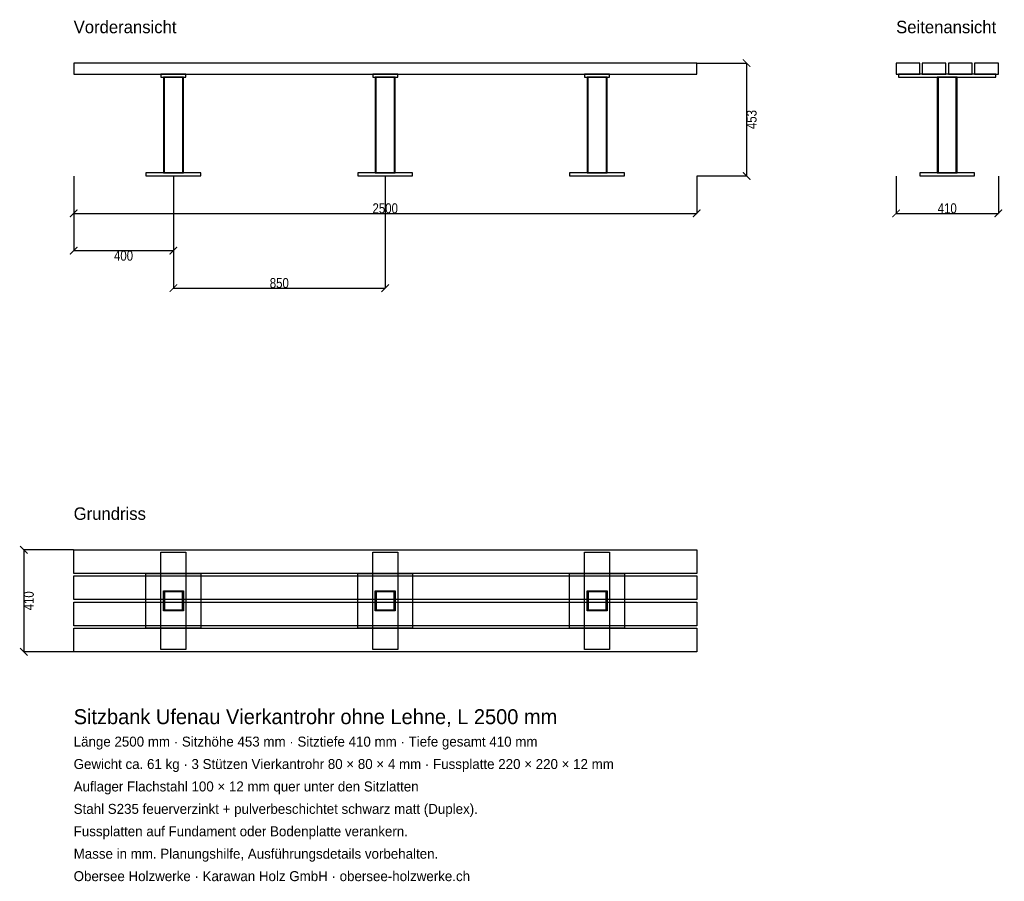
# Model space of a CAD drawing. Header units: millimetres. Extents: x -217 to 3734, y -4331 to -873.
import ezdxf

# ---------------------------------------------------------------- set-up
doc = ezdxf.new("R2010")
doc.units = ezdxf.units.MM
for name, color, linetype in [('2D_Ansichten', 7, 'Continuous'), ('2D_Masse', 1, 'Continuous'), ('2D_Text', 7, 'Continuous')]:
    doc.layers.add(name, color=color, linetype=linetype)
doc.styles.add('OpenSansCondensed-Light', font='OpenSansCondensed-Light.ttf')
doc.dimstyles.new('EZDXF', dxfattribs={"dimtxt": 40, "dimasz": 30, "dimexe": 0.375, "dimexo": 0.125, "dimgap": 0.1, "dimtad": 1, "dimdec": 0, "dimzin": 12, "dimdsep": 46, "dimtxsty": 'OpenSansCondensed-Light', "dimblk": 'ARCHTICK', "dimcen": 2.5, "dimazin": 3, "dimtfac": 0.5, "dimtmove": 2, "dimatfit": 3})

# ---------------------------------------------------------------- blocks, each defined once
blk = doc.blocks.new('_ARCHTICK')
at = {"color": 0, "linetype": 'BYBLOCK', "const_width": 0.15}
blk.add_lwpolyline([(-0.5, -0.5), (0.5, 0.5)], dxfattribs=at)

msp = doc.modelspace()

# ---------------------------------------------------------------- linework, layer by layer
at = {"layer": '2D_Ansichten'}
for points in [[(0, -1092), (2500, -1092), (2500, -1047), (0, -1047)], [(0, -1092), (2500, -1092), (2500, -1047), (0, -1047)], [(0, -1092), (2500, -1092), (2500, -1047), (0, -1047)], [(0, -1092), (2500, -1092), (2500, -1047), (0, -1047)], [(3300, -1092), (3395, -1092), (3395, -1047), (3300, -1047)], [(3405, -1092), (3500, -1092), (3500, -1047), (3405, -1047)], [(3510, -1092), (3605, -1092), (3605, -1047), (3510, -1047)], [(3615, -1092), (3710, -1092), (3710, -1047), (3615, -1047)], [(350, -1104), (450, -1104), (450, -1092), (350, -1092)], [(360, -1488), (440, -1488), (440, -1104), (360, -1104)], [(360, -1488), (440, -1488), (440, -1104), (360, -1104)], [(360, -1488), (364, -1488), (364, -1104), (360, -1104)], [(436, -1488), (440, -1488), (440, -1104), (436, -1104)], [(1200, -1104), (1300, -1104), (1300, -1092), (1200, -1092)], [(1210, -1488), (1290, -1488), (1290, -1104), (1210, -1104)], [(1210, -1488), (1290, -1488), (1290, -1104), (1210, -1104)], [(1210, -1488), (1214, -1488), (1214, -1104), (1210, -1104)], [(1286, -1488), (1290, -1488), (1290, -1104), (1286, -1104)], [(2050, -1104), (2150, -1104), (2150, -1092), (2050, -1092)], [(2060, -1488), (2140, -1488), (2140, -1104), (2060, -1104)], [(2060, -1488), (2140, -1488), (2140, -1104), (2060, -1104)], [(2060, -1488), (2064, -1488), (2064, -1104), (2060, -1104)], [(2136, -1488), (2140, -1488), (2140, -1104), (2136, -1104)], [(3310, -1104), (3700, -1104), (3700, -1092), (3310, -1092)], [(3310, -1104), (3700, -1104), (3700, -1092), (3310, -1092)], [(3310, -1104), (3700, -1104), (3700, -1092), (3310, -1092)], [(3465, -1488), (3469, -1488), (3469, -1104), (3465, -1104)], [(3465, -1488), (3469, -1488), (3469, -1104), (3465, -1104)], [(3465, -1488), (3469, -1488), (3469, -1104), (3465, -1104)], [(3469, -1488), (3541, -1488), (3541, -1104), (3469, -1104)], [(3469, -1488), (3541, -1488), (3541, -1104), (3469, -1104)], [(3469, -1488), (3541, -1488), (3541, -1104), (3469, -1104)], [(3469, -1488), (3541, -1488), (3541, -1104), (3469, -1104)], [(3469, -1488), (3541, -1488), (3541, -1104), (3469, -1104)], [(3469, -1488), (3541, -1488), (3541, -1104), (3469, -1104)], [(3541, -1488), (3545, -1488), (3545, -1104), (3541, -1104)], [(3541, -1488), (3545, -1488), (3545, -1104), (3541, -1104)], [(3541, -1488), (3545, -1488), (3545, -1104), (3541, -1104)], [(290, -1500), (510, -1500), (510, -1488), (290, -1488)], [(1140, -1500), (1360, -1500), (1360, -1488), (1140, -1488)], [(1990, -1500), (2210, -1500), (2210, -1488), (1990, -1488)], [(3395, -1500), (3615, -1500), (3615, -1488), (3395, -1488)], [(3395, -1500), (3615, -1500), (3615, -1488), (3395, -1488)], [(3395, -1500), (3615, -1500), (3615, -1488), (3395, -1488)], [(0, -3000), (2500, -3000), (2500, -3095), (0, -3095)], [(350, -3010), (450, -3010), (450, -3400), (350, -3400)], [(1200, -3010), (1300, -3010), (1300, -3400), (1200, -3400)], [(2050, -3010), (2150, -3010), (2150, -3400), (2050, -3400)], [(0, -3105), (2500, -3105), (2500, -3200), (0, -3200)], [(290, -3095), (510, -3095), (510, -3315), (290, -3315)], [(1140, -3095), (1360, -3095), (1360, -3315), (1140, -3315)], [(1990, -3095), (2210, -3095), (2210, -3315), (1990, -3315)], [(360, -3165), (440, -3165), (440, -3169), (360, -3169)], [(360, -3169), (364, -3169), (364, -3241), (360, -3241)], [(436, -3169), (440, -3169), (440, -3241), (436, -3241)], [(1210, -3165), (1290, -3165), (1290, -3169), (1210, -3169)], [(1210, -3169), (1214, -3169), (1214, -3241), (1210, -3241)], [(1286, -3169), (1290, -3169), (1290, -3241), (1286, -3241)], [(2060, -3165), (2140, -3165), (2140, -3169), (2060, -3169)], [(2060, -3169), (2064, -3169), (2064, -3241), (2060, -3241)], [(2136, -3169), (2140, -3169), (2140, -3241), (2136, -3241)], [(0, -3210), (2500, -3210), (2500, -3305), (0, -3305)], [(360, -3241), (440, -3241), (440, -3245), (360, -3245)], [(1210, -3241), (1290, -3241), (1290, -3245), (1210, -3245)], [(2060, -3241), (2140, -3241), (2140, -3245), (2060, -3245)], [(0, -3315), (2500, -3315), (2500, -3410), (0, -3410)]]:
    msp.add_lwpolyline(points, close=True, dxfattribs=at)

# ---------------------------------------------------------------- texts
at = {"layer": '2D_Text'}
for s, height, p in [('Vorderansicht', 50, (0, -927)), ('Seitenansicht', 50, (3300, -927)), ('Grundriss', 50, (0, -2880)), ('Sitzbank Ufenau Vierkantrohr ohne Lehne, L 2500 mm', 60, (0, -3700)), ('Länge 2500 mm · Sitzhöhe 453 mm · Sitztiefe 410 mm · Tiefe gesamt 410 mm', 40, (0, -3790)), ('Gewicht ca. 61 kg · 3 Stützen Vierkantrohr 80 × 80 × 4 mm · Fussplatte 220 × 220 × 12 mm', 40, (0, -3880)), ('Auflager Flachstahl 100 × 12 mm quer unter den Sitzlatten', 40, (0, -3970)), ('Stahl S235 feuerverzinkt + pulverbeschichtet schwarz matt (Duplex).', 40, (0, -4060)), ('Fussplatten auf Fundament oder Bodenplatte verankern.', 40, (0, -4150)), ('Masse in mm. Planungshilfe, Ausführungsdetails vorbehalten.', 40, (0, -4240)), ('Obersee Holzwerke · Karawan Holz GmbH · obersee-holzwerke.ch', 40, (0, -4330))]:
    msp.add_text(s, height=height, dxfattribs=at).set_placement(p)

# ---------------------------------------------------------------- dimensions: what is measured, and where the dimension line sits
at = {"layer": '2D_Masse'}
for base, p1, p2 in [((2700, -1047), (2500, -1047), (2500, -1500)), ((-200, -3000), (0, -3000), (0, -3410))]:
    msp.add_linear_dim(base=base, p1=p1, p2=p2, angle=90, dimstyle='EZDXF', dxfattribs=at).render()
for base, p1, p2 in [((0, -1650), (0, -1500), (2500, -1500)), ((400, -1800), (400, -1500), (0, -1500)), ((400, -1950), (400, -1500), (1250, -1500)), ((3300, -1650), (3300, -1500), (3710, -1500))]:
    msp.add_linear_dim(base=base, p1=p1, p2=p2, dimstyle='EZDXF', dxfattribs=at).render()

doc.saveas('drawing.dxf')
